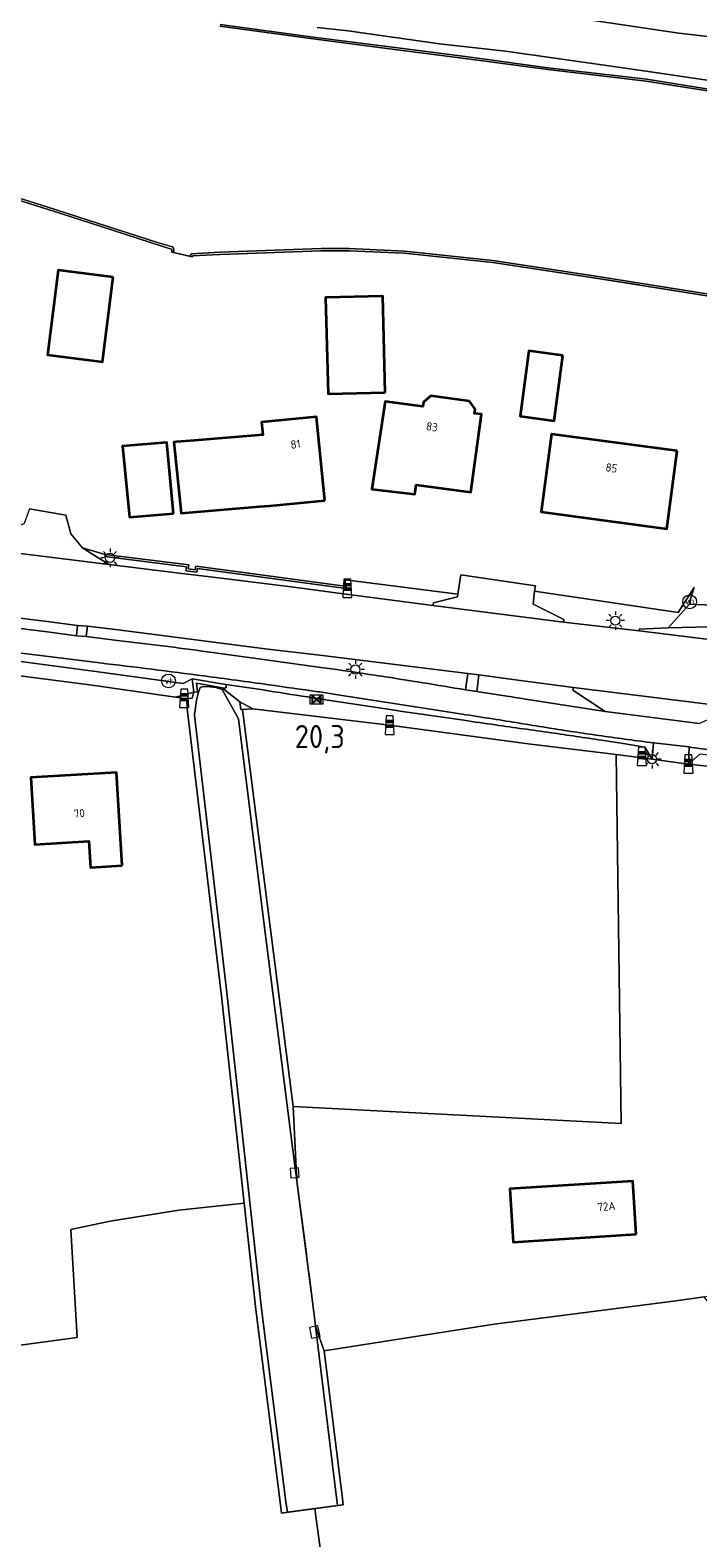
# Model space of a CAD drawing. Header units: metres. Extents: x 125158 to 132124, y 450612 to 454469.
# Tile 43 of 173: x 126027 to 126099, y 451479 to 451642. Entities that reach past the tile are written whole.
import ezdxf
from ezdxf.enums import TextEntityAlignment as Align

# ---------------------------------------------------------------- set-up
doc = ezdxf.new("R2010")
doc.units = ezdxf.units.M
doc.linetypes.add('IE-TERREINAFSCHEIDING', pattern=[10, 8, -2])
doc.layers.get('0').update_dxf_attribs({"color": 8})
for name, color, linetype, lineweight in [('B-XX-IE-MEUBILAIR_WEGMEUBILAIR-S', 8, 'Continuous', 25), ('B-XX-IE-TERREINAFSCHEIDING-G', 8, 'IE-TERREINAFSCHEIDING', 18), ('B-XX-IE-TERREINAFSCHEIDING-GV', 8, 'Continuous', 18), ('B-XX-KL-BRANDSTOF_LOCATIEPAAL-S', 8, 'Continuous', 25), ('B-XX-KL-ET_LS_OV_LICHTMAST-S', 8, 'Continuous', 25), ('B-XX-OG-BEBOUWING-GV', 8, 'Continuous', 35), ('B-XX-OG-BEBOUWING-T18', 8, 'Continuous', 18), ('B-XX-OG-TERREIN_CULTUURSCHEIDING-GV', 8, 'Continuous', 18), ('B-XX-OG-TOPOGRAFIE-GV', 8, 'Continuous', 18), ('B-XX-OG-WATER-GV', 8, 'Continuous', 18), ('B-XX-OG-WATER_SLOOT-GV', 8, 'Continuous', 18), ('B-XX-OG-WEG-GV', 8, 'Continuous', 18), ('B-XX-VW-HECTOMETRERING-S', 8, 'Continuous', 25), ('B-XX-VW-VERKEERSTEKEN_DRAAGCONSTRUCTIE-S', 8, 'Continuous', 25)]:
    doc.layers.add(name, color=color, linetype=linetype, lineweight=lineweight)
doc.layers.add('TOPOT30', color=1, linetype='Continuous')
doc.styles.add('ISO', font='iso', dxfattribs={"height": 5})
doc.styles.add('NLCS-ISO', font='NLCS-ISO.ttf')
doc.styles.add('NLCS-ISO-M-T18', font='NLCS-ISO.ttf', dxfattribs={"height": 1.8})

# ---------------------------------------------------------------- blocks, each defined once
blk = doc.blocks.new('SIE-WATER_VERKLIKKER_TRANSPORTLEIDING-SO')
at = {"color": 0, "linetype": 'ByBlock', "lineweight": 18}
blk.add_circle((0, 0), 1.5, dxfattribs=at)
at = {"color": 0, "linetype": 'ByBlock', "lineweight": 18, "style": 'NLCS-ISO'}
blk.add_text('vt', height=1.5, dxfattribs=at).set_placement((0, 0), align=Align.MIDDLE_CENTER)
blk = doc.blocks.new('SKL-ET_OV_LICHTMAST-SO')
at = {"color": 0, "linetype": 'ByBlock', "lineweight": 18}
for points in [[(-1.25, 0), (-2, 0)], [(-1.41, 1.41), (-0.88, 0.88)], [(0, 2), (0, 1.25)], [(0.88, 0.88), (1.41, 1.41)], [(2, 0), (1.25, 0)], [(-1.41, -1.41), (-0.88, -0.88)], [(0, -1.25), (0, -2)], [(0.88, -0.88), (1.41, -1.41)]]:
    blk.add_lwpolyline(points, dxfattribs=at)
blk.add_circle((0, 0), 1, dxfattribs=at)
blk = doc.blocks.new('SIE-WEG_PAAL_GRENSPAAL-SO')
at = {"linetype": 'ByBlock', "lineweight": 18}
h = blk.add_hatch(color=0, dxfattribs=at)
h.dxf.hatch_style = 1
h.paths.add_polyline_path([(0.90625, -0.5), (0.875, 0), (-0.875, 0), (-0.90625, -0.5)])
h.paths.add_polyline_path([(-0.8125, 1), (-0.84375, 0.5), (0.84375, 0.5), (0.8125, 1)])
at = {"color": 0, "linetype": 'ByBlock', "lineweight": 18}
blk.add_lwpolyline([(-1, -2), (1, -2), (0.75, 2), (-0.75, 2)], close=True, dxfattribs=at)
for points in [[(0.875, 0), (-0.875, 0)], [(0.84375, 0.5), (-0.84375, 0.5)], [(0.8125, 1), (-0.8125, 1)], [(0.90625, -0.5), (-0.90625, -0.5)]]:
    blk.add_lwpolyline(points, dxfattribs=at)
blk = doc.blocks.new('SIE-WEG_PAAL_VERKEERSBORD-SO')
at = {"color": 0, "linetype": 'ByBlock', "lineweight": 18}
blk.add_circle((0, 0), 1.5, dxfattribs=at)
at = {"color": 0, "linetype": 'ByBlock', "lineweight": 18, "style": 'NLCS-ISO'}
blk.add_text('vb', height=1.5, dxfattribs=at).set_placement((0, 0.13), align=Align.MIDDLE_CENTER)
blk = doc.blocks.new('SIE-WEG_PAAL_HECTOMETERPAAL-SO')
at = {"color": 0, "linetype": 'ByBlock', "lineweight": 18}
blk.add_lwpolyline([(-1.44375, -0.94375), (1.44375, -0.94375), (1.44375, 0.94375), (-1.44375, 0.94375)], close=True, dxfattribs=at)
at = {"color": 0, "linetype": 'ByBlock', "lineweight": 18, "style": 'NLCS-ISO'}
blk.add_text('hm', height=1.5, dxfattribs=at).set_placement((0, 0), align=Align.MIDDLE_CENTER)
blk = doc.blocks.new('kilometerpaal')
at = {"color": 0}
for p, q in [((-0.44, 0.44), (0.44, -0.44)), ((-0.44, -0.44), (-0.44, 0.44)), ((0.44, 0.44), (-0.44, -0.44)), ((0.44, -0.44), (0.44, 0.44))]:
    blk.add_line(p, q, dxfattribs=at)
at = {"color": 0, "style": 'ISO'}
blk.add_attdef('KILOMETERPAAL', (0.59, 0.87), '', height=2.5, dxfattribs=at)

msp = doc.modelspace()

# ---------------------------------------------------------------- linework, layer by layer
at = {"layer": 'B-XX-IE-TERREINAFSCHEIDING-G'}
for points in [[(126102.44, 451613.02), (126087.92, 451615.34), (126076.77, 451617.01), (126067.18, 451618.03), (126061.24, 451618.3), (126058.18, 451618.29), (126047.24, 451617.89), (126044.28, 451617.75), (126044.27, 451617.74), (126044.26, 451617.63), (126042.02, 451618.15), (126042.04, 451618.34), (126041.99, 451618.46), (126041.87, 451618.51), (126041.08, 451618.77), (126034.28, 451620.95), (126029.22, 451622.57), (126027.96, 451622.97), (126024.53, 451624.07)], [(126055.58, 451517.58), (126057.36, 451503.67), (126057.58, 451501.87)], [(126053.92, 451481.63), (126060.59, 451482.54)]]:
    msp.add_lwpolyline(points, dxfattribs=at)
at = {"layer": 'B-XX-IE-TERREINAFSCHEIDING-GV'}
for points in [[(126105.74, 451634.9), (126093.41, 451636.87), (126082.74, 451638.1), (126074.06, 451639.28), (126065.63, 451640.37), (126057.35, 451641.43), (126047.27, 451642.8)], [(126047.24, 451642.6), (126057.32, 451641.23), (126065.6, 451640.17), (126074.03, 451639.08), (126082.72, 451637.9), (126093.39, 451636.67), (126105.7, 451634.7)], [(126024.53, 451624.07), (126027.96, 451622.97), (126029.22, 451622.57), (126034.28, 451620.95), (126041.08, 451618.77), (126041.87, 451618.51), (126041.99, 451618.46), (126042.04, 451618.34), (126042.02, 451618.15), (126042.22, 451618.1), (126042.24, 451618.37), (126042.22, 451618.57), (126042.12, 451618.7), (126040.61, 451619.15), (126028.51, 451623.03), (126009.01, 451629.18)], [(126102.44, 451613.24), (126087.93, 451615.55), (126076.78, 451617.22), (126067.2, 451618.26), (126061.24, 451618.53), (126058.19, 451618.52), (126047.24, 451618.13), (126044.16, 451617.95), (126044.07, 451617.81), (126044.07, 451617.68), (126044.26, 451617.63), (126044.27, 451617.74), (126044.28, 451617.75), (126047.24, 451617.89), (126058.18, 451618.29), (126061.24, 451618.3), (126067.18, 451618.03), (126076.77, 451617.01), (126087.92, 451615.34), (126102.44, 451613.02)]]:
    msp.add_lwpolyline(points, dxfattribs=at)
msp.add_lwpolyline([(126047.51, 451570.94), (126047.92, 451570.98), (126047.87, 451571.32), (126044.22, 451571.96), (126044.42, 451570.5), (126044.83, 451570.55), (126044.69, 451571.47), (126047.5, 451570.98)], close=True, dxfattribs=at)
at = {"layer": 'B-XX-OG-BEBOUWING-GV'}
for points in [[(126035.7, 451615.43), (126029.73, 451616.19), (126028.57, 451607.01), (126034.55, 451606.25)], [(126065.13, 451602.96), (126064.86, 451613.38), (126058.68, 451613.22), (126058.95, 451602.8)], [(126084.37, 451606.95), (126080.69, 451607.44), (126079.75, 451600.37), (126083.42, 451599.87)], [(126074.25, 451602.02), (126070.08, 451602.58), (126069.26, 451601.91), (126069.2, 451601.44), (126065.11, 451601.99), (126063.69, 451592.47), (126068.35, 451591.95), (126068.48, 451592.94), (126074.41, 451592.14), (126075.54, 451600.59), (126074.8, 451600.69), (126074.87, 451601.16)], [(126058.59, 451591.25), (126057.71, 451600.32), (126051.74, 451599.74), (126051.88, 451598.35), (126044.49, 451597.76), (126042.55, 451597.61), (126042.25, 451597.58), (126043.03, 451589.9), (126051.54, 451590.59), (126052.61, 451590.68)], [(126042.21, 451589.83), (126041.48, 451597.52), (126036.68, 451597.14), (126037.47, 451589.45)], [(126096.73, 451596.62), (126083.13, 451598.45), (126082, 451590.02), (126095.6, 451588.2)], [(126036.65, 451551.74), (126036.05, 451561.82), (126026.76, 451561.27), (126027.2, 451554.02), (126033.06, 451554.37), (126033.23, 451551.54)], [(126092.29, 451511.81), (126091.92, 451517.58), (126078.62, 451516.74), (126078.99, 451510.97)]]:
    msp.add_lwpolyline(points, close=True, dxfattribs=at)
at = {"layer": 'B-XX-OG-TERREIN_CULTUURSCHEIDING-GV'}
for points in [[(126063.12, 451646.89), (126096.92, 451641.86), (126123.12, 451638.83), (126135.52, 451637.07), (126146.21, 451636.62), (126156.87, 451636.9), (126160.79, 451637.77), (126165.03, 451639.61), (126165.01, 451630.3), (126167.51, 451630.27), (126175.2, 451630.53), (126181.13, 451630.85), (126185.04, 451631.08), (126185.1, 451631.86), (126189.07, 451663.13)], [(126057.76, 451642.46), (126061.13, 451642.11), (126071.01, 451640.7), (126078.15, 451639.89), (126089.33, 451638.3), (126094.34, 451637.58), (126103.61, 451636.21), (126109.54, 451635.47), (126116.58, 451634.23), (126126.03, 451632.96), (126133.24, 451631.99), (126142.13, 451631.11), (126151.18, 451630.57), (126159.68, 451630.37), (126165.01, 451630.3), (126165.03, 451639.61), (126160.79, 451637.77), (126156.87, 451636.9), (126146.21, 451636.62), (126135.52, 451637.07), (126123.12, 451638.83), (126096.92, 451641.86), (126063.12, 451646.89)], [(126102.44, 451613.02), (126087.92, 451615.34), (126076.77, 451617.01), (126067.18, 451618.03), (126061.24, 451618.3), (126058.18, 451618.29), (126047.24, 451617.89), (126044.28, 451617.75), (126044.27, 451617.74), (126044.26, 451617.63), (126044.07, 451617.68), (126042.22, 451618.1), (126042.02, 451618.15), (126042.04, 451618.34), (126041.99, 451618.46), (126041.87, 451618.51), (126041.08, 451618.77), (126034.28, 451620.95), (126029.22, 451622.57), (126027.96, 451622.97), (126024.53, 451624.07)], [(126026.65, 451590.36), (126030.57, 451589.67), (126031.12, 451587.66), (126032.38, 451586.12), (126034.83, 451585.42), (126043.86, 451584.28), (126043.81, 451583.84), (126044.57, 451583.76), (126044.64, 451584.16), (126048.16, 451583.68), (126060.76, 451581.98), (126060.83, 451582.67), (126072.99, 451581.1), (126073.3, 451583.19), (126081.4, 451582.01), (126081.29, 451581.43), (126096.84, 451579.13), (126098.58, 451581.82), (126098.08, 451580.29), (126098.07, 451580.04), (126102.28, 451579.85)], [(125992.15, 451495.28), (126031.8, 451500.65), (126031.11, 451512.34), (126035.37, 451513.22), (126042.78, 451514.41), (126049.88, 451515.2), (126047.42, 451537.6), (126043.71, 451568.71), (126043.67, 451569.83), (126043.38, 451569.83), (126042.45, 451569.97), (126033.4, 451571.25), (126021.95, 451572.73)], [(126058.33, 451476.04), (126057.62, 451481.25), (126057.5, 451482.12), (126054.57, 451481.72), (126053.92, 451481.63), (126053.77, 451482.82), (126051.14, 451503.68), (126049.88, 451515.2), (126042.78, 451514.41), (126035.37, 451513.22), (126031.11, 451512.34), (126031.8, 451500.65), (125992.15, 451495.28)], [(126121.4, 451427.98), (126116.64, 451481.16), (126116.4, 451484.66), (126115.84, 451486.56), (126114.89, 451487.83), (126109.73, 451491.96), (126099.66, 451505.05), (126096.32, 451504.58), (126076.93, 451502.09), (126058.53, 451499.2), (126060.51, 451483.17), (126060.59, 451482.54), (126059.97, 451482.46), (126057.5, 451482.12), (126057.62, 451481.25), (126058.33, 451476.04)]]:
    msp.add_lwpolyline(points, dxfattribs=at)
for points in [[(126028.57, 451607.01), (126029.73, 451616.19), (126035.7, 451615.43), (126034.55, 451606.25)], [(126058.95, 451602.8), (126058.68, 451613.22), (126064.86, 451613.38), (126065.13, 451602.96)], [(126079.75, 451600.37), (126080.69, 451607.44), (126084.37, 451606.95), (126083.42, 451599.87)], [(126063.69, 451592.47), (126065.11, 451601.99), (126069.2, 451601.44), (126069.26, 451601.91), (126070.08, 451602.58), (126074.25, 451602.02), (126074.87, 451601.16), (126074.8, 451600.69), (126075.54, 451600.59), (126074.41, 451592.14), (126068.48, 451592.94), (126068.35, 451591.95)], [(126042.25, 451597.58), (126042.55, 451597.61), (126044.49, 451597.76), (126051.88, 451598.35), (126051.74, 451599.74), (126057.71, 451600.32), (126058.59, 451591.25), (126052.61, 451590.68), (126051.54, 451590.59), (126043.03, 451589.9)], [(126037.47, 451589.45), (126036.68, 451597.14), (126041.48, 451597.52), (126042.21, 451589.83)], [(126082, 451590.02), (126083.13, 451598.45), (126096.73, 451596.62), (126095.6, 451588.2)], [(126065.61, 451566.93), (126050.8, 451568.69), (126049.67, 451568.62), (126052.64, 451545.38), (126055.16, 451525.65), (126090.67, 451523.8), (126090.11, 451563.74), (126080.61, 451564.92)], [(126100.64, 451562.41), (126097.95, 451562.72), (126096.63, 451562.89), (126094.01, 451563.25), (126090.11, 451563.74), (126090.67, 451523.8), (126055.16, 451525.65), (126055.51, 451518.98), (126055.56, 451517.98), (126055.58, 451517.58), (126057.36, 451503.67), (126057.58, 451501.87), (126057.59, 451501.86), (126057.99, 451500.72), (126058.53, 451499.2), (126076.93, 451502.09), (126096.32, 451504.58), (126099.66, 451505.05), (126100.92, 451505.37), (126104.17, 451505.69)], [(126026.76, 451561.27), (126036.05, 451561.82), (126036.65, 451551.74), (126033.23, 451551.54), (126033.06, 451554.37), (126027.2, 451554.02)], [(126078.62, 451516.74), (126091.92, 451517.58), (126092.29, 451511.81), (126078.99, 451510.97)]]:
    msp.add_lwpolyline(points, close=True, dxfattribs=at)
at = {"layer": 'B-XX-OG-TOPOGRAFIE-GV'}
for points in [[(126055.53, 451517.97), (126055.56, 451517.98), (126055.83, 451518), (126055.75, 451519), (126055.51, 451518.98), (126055.4, 451518.97), (126054.83, 451518.92), (126054.91, 451517.93)], [(126057.73, 451500.67), (126057.99, 451500.72), (126058.1, 451500.74), (126057.85, 451501.91), (126057.59, 451501.86), (126057.58, 451501.85), (126056.92, 451501.72), (126057.17, 451500.55)]]:
    msp.add_lwpolyline(points, close=True, dxfattribs=at)
at = {"layer": 'B-XX-OG-WATER-GV'}
for points in [[(126105.7, 451634.7), (126093.39, 451636.67), (126082.72, 451637.9), (126074.03, 451639.08), (126065.6, 451640.17), (126057.32, 451641.23), (126047.24, 451642.6)], [(126009.01, 451629.18), (126028.51, 451623.03), (126040.61, 451619.15), (126042.12, 451618.7), (126042.22, 451618.57), (126042.24, 451618.37), (126042.22, 451618.1), (126044.07, 451617.68), (126044.07, 451617.81), (126044.16, 451617.95), (126047.24, 451618.13), (126058.19, 451618.52), (126061.24, 451618.53), (126067.2, 451618.26), (126076.78, 451617.22), (126087.93, 451615.55), (126102.44, 451613.24)]]:
    msp.add_lwpolyline(points, dxfattribs=at)
msp.add_lwpolyline([(126057.5, 451482.12), (126059.97, 451482.46), (126059.91, 451483.04), (126057.73, 451500.67), (126057.58, 451501.85), (126057.58, 451501.87), (126057.36, 451503.67), (126055.58, 451517.58), (126055.53, 451517.97), (126055.4, 451518.97), (126052.03, 451545.3), (126049.24, 451567.6), (126047.48, 451570.78), (126046.79, 451571.01), (126045.89, 451571.11), (126045.32, 451571.09), (126045.11, 451571), (126044.89, 451570.41), (126044.69, 451569.64), (126044.52, 451568.29), (126044.5, 451568.2), (126044.48, 451568), (126048.04, 451537.67), (126051.75, 451503.75), (126054.39, 451482.86), (126054.57, 451481.72)], close=True, dxfattribs=at)
at = {"layer": 'B-XX-OG-WATER_SLOOT-GV'}
for points in [[(126047.27, 451642.8), (126057.35, 451641.43), (126065.63, 451640.37), (126074.06, 451639.28), (126082.74, 451638.1), (126093.41, 451636.87), (126105.74, 451634.9)], [(126103.61, 451636.21), (126094.34, 451637.58), (126089.33, 451638.3), (126078.15, 451639.89), (126071.01, 451640.7), (126061.13, 451642.11), (126057.76, 451642.46)]]:
    msp.add_lwpolyline(points, dxfattribs=at)
for points in [[(126044.69, 451571.47), (126044.83, 451570.55), (126044.42, 451570.5), (126044.22, 451569.84), (126043.67, 451569.83), (126043.71, 451568.71), (126047.42, 451537.6), (126049.88, 451515.2), (126051.14, 451503.68), (126053.77, 451482.82), (126053.92, 451481.63), (126054.57, 451481.72), (126054.39, 451482.86), (126051.75, 451503.75), (126048.04, 451537.67), (126044.48, 451568), (126044.5, 451568.2), (126044.52, 451568.29), (126044.69, 451569.64), (126044.89, 451570.41), (126045.11, 451571), (126045.32, 451571.09), (126045.89, 451571.11), (126046.79, 451571.01), (126047.48, 451570.78), (126049.24, 451567.6), (126052.03, 451545.3), (126055.4, 451518.97), (126055.53, 451517.97), (126055.58, 451517.58), (126055.56, 451517.98), (126055.51, 451518.98), (126055.16, 451525.65), (126052.64, 451545.38), (126049.67, 451568.62), (126049.49, 451568.61), (126049.39, 451569.46), (126047.51, 451570.94), (126047.5, 451570.98)], [(126060.59, 451482.54), (126060.51, 451483.17), (126058.53, 451499.2), (126057.99, 451500.72), (126057.59, 451501.86), (126057.58, 451501.87), (126057.58, 451501.85), (126057.73, 451500.67), (126059.91, 451483.04), (126059.97, 451482.46)]]:
    msp.add_lwpolyline(points, close=True, dxfattribs=at)
at = {"layer": 'B-XX-OG-WEG-GV'}
for points in [[(126059.24, 451581.34), (126054.96, 451581.91), (126046.18, 451582.98), (126042.84, 451583.38), (126035.25, 451584.33), (126022.07, 451585.95), (125968.71, 451592.54)], [(126036.14, 451576.1), (126032.75, 451576.54), (126031.71, 451576.61), (126028.83, 451577.01), (126021.52, 451577.91), (126008.83, 451579.46), (125994.97, 451580.99), (125980.62, 451582.57)], [(126006.6, 451580.87), (126022.65, 451578.87), (126028.55, 451578.15), (126031.81, 451577.73), (126032.91, 451577.64), (126036.22, 451577.24), (126052.44, 451575.17), (126058.34, 451574.46)], [(126157.58, 451569.05), (126151.77, 451569.77), (126147.44, 451570.31), (126126.72, 451572.9), (126110.73, 451574.9), (126092.61, 451577.14), (126084.43, 451578.1), (126070.3, 451579.88), (126059.24, 451581.34)], [(125980.37, 451579.93), (125986, 451579.34), (125991.61, 451578.7), (126004.12, 451577.22), (126013.78, 451576.13), (126017.25, 451575.78), (126034.26, 451573.67)], [(126073.82, 451570.76), (126074.08, 451572.54), (126058.34, 451574.46), (126052.44, 451575.17), (126036.22, 451577.24), (126032.91, 451577.64), (126032.75, 451576.54), (126036.14, 451576.1)], [(126095.76, 451577.47), (126092.62, 451577.34), (126092.61, 451577.14), (126110.73, 451574.9), (126126.72, 451572.9), (126147.44, 451570.31), (126137.9, 451572.87), (126134.59, 451573.31), (126134.31, 451573.38), (126131.04, 451574.26), (126127.89, 451575.15)], [(126106.02, 451577.78), (126103.18, 451577.66), (126095.76, 451577.47)], [(126034.26, 451573.67), (126017.25, 451575.78), (126017.21, 451573.24), (126018.87, 451574.73), (126034.08, 451572.72), (126043.27, 451571.46), (126044.22, 451571.96), (126047.87, 451571.32), (126051.91, 451570.74)], [(126045.91, 451574.88), (126052.22, 451574.01), (126058.17, 451573.18), (126059.9, 451572.95)], [(126058.17, 451573.18), (126052.22, 451574.01), (126045.91, 451574.88)], [(126058.34, 451574.46), (126074.08, 451572.54), (126075.28, 451572.37), (126079.47, 451571.82), (126085.49, 451571), (126102.98, 451568.84), (126108.39, 451568.14), (126115.62, 451567.31), (126131.13, 451565.34), (126132.5, 451565.18), (126147.05, 451563.35), (126153.79, 451562.46), (126156.72, 451562.1)], [(126059.9, 451572.95), (126058.17, 451573.18)], [(126051.91, 451570.74), (126047.87, 451571.32), (126047.92, 451570.98), (126047.51, 451570.94), (126049.39, 451569.46), (126050.8, 451568.69), (126065.61, 451566.93), (126080.61, 451564.92), (126090.11, 451563.74), (126094.01, 451563.25), (126093.22, 451564.55), (126090.89, 451564.93), (126088.55, 451565.3)], [(126088.94, 451568.41), (126085.43, 451570.73), (126085.49, 451571), (126079.47, 451571.82), (126075.28, 451572.37), (126075.03, 451570.57), (126078.3, 451570.07)], [(126059.17, 451569.61), (126066.38, 451568.52), (126066.44, 451568.51), (126066.49, 451568.5), (126073.63, 451567.46)], [(126073.63, 451567.46), (126066.49, 451568.5), (126066.44, 451568.51), (126066.38, 451568.52), (126059.17, 451569.61)], [(126073.45, 451568.13), (126069.78, 451568.7), (126066.55, 451569.19), (126064.2, 451569.56), (126059.55, 451570.3)], [(126059.55, 451570.3), (126064.2, 451569.56), (126066.55, 451569.19), (126069.78, 451568.7), (126073.45, 451568.13)], [(126078.3, 451570.07), (126075.03, 451570.57), (126073.82, 451570.76)], [(126080.56, 451569.71), (126088.94, 451568.41)], [(126099.1, 451567.13), (126088.94, 451568.41), (126080.56, 451569.71)], [(126083.16, 451566.57), (126082.56, 451566.68)], [(126082.56, 451566.68), (126083.16, 451566.57)], [(126088.55, 451565.3), (126090.89, 451564.93), (126093.22, 451564.55), (126094.01, 451563.25), (126094.15, 451565.02)], [(126094.15, 451565.02), (126098.02, 451564.57), (126098.3, 451564.53), (126112.08, 451562.75), (126131.78, 451560.24), (126143.99, 451558.8)], [(126143.99, 451558.8), (126131.78, 451560.24), (126112.08, 451562.75), (126098.3, 451564.53), (126098.02, 451564.57), (126097.95, 451562.72), (126099.23, 451563.83), (126120.07, 451561.14), (126141.93, 451558.09)], [(126099.23, 451563.83), (126097.95, 451562.72), (126100.64, 451562.41), (126104.28, 451562), (126116.95, 451560.57), (126131.86, 451558.47), (126132.27, 451558.43), (126135.08, 451558.11), (126137.12, 451557.88), (126137.54, 451557.81), (126142.05, 451557.03), (126150.94, 451555.19), (126163.1, 451552.62), (126161.67, 451554.12)]]:
    msp.add_lwpolyline(points, dxfattribs=at)
for points in [[(126035.25, 451584.33), (126033.37, 451585.49), (126032.38, 451586.12), (126031.12, 451587.66), (126030.57, 451589.67), (126026.65, 451590.36), (126026.05, 451588.75), (126022.13, 451586.86), (126022.07, 451585.95)], [(126060.83, 451582.67), (126060.76, 451581.98), (126060.92, 451581.96), (126060.89, 451581.74), (126044.82, 451583.91), (126044.75, 451583.51), (126043.57, 451583.65), (126043.62, 451584.09), (126034.8, 451585.2), (126034.83, 451585.42), (126032.38, 451586.12), (126033.37, 451585.49), (126035.25, 451584.33), (126042.84, 451583.38), (126046.18, 451582.98), (126054.96, 451581.91), (126059.24, 451581.34), (126070.3, 451579.88), (126070.36, 451580.18), (126072.97, 451580.84), (126072.99, 451581.1)], [(126034.83, 451585.42), (126034.8, 451585.2), (126043.62, 451584.09), (126043.57, 451583.65), (126044.75, 451583.51), (126044.82, 451583.91), (126060.89, 451581.74), (126060.92, 451581.96), (126060.76, 451581.98), (126048.16, 451583.68), (126044.64, 451584.16), (126044.57, 451583.76), (126043.81, 451583.84), (126043.86, 451584.28)], [(126084.43, 451578.1), (126084.47, 451578.36), (126081.15, 451580.04), (126081.29, 451581.43), (126081.4, 451582.01), (126073.3, 451583.19), (126072.99, 451581.1), (126072.97, 451580.84), (126070.36, 451580.18), (126070.3, 451579.88)], [(126092.61, 451577.14), (126092.62, 451577.34), (126095.76, 451577.47), (126098.07, 451580.04), (126098.08, 451580.29), (126098.58, 451581.82), (126096.84, 451579.13), (126081.29, 451581.43), (126081.15, 451580.04), (126084.47, 451578.36), (126084.43, 451578.1)], [(126098.07, 451580.04), (126095.76, 451577.47), (126103.18, 451577.66), (126102.28, 451579.85)], [(126022.65, 451578.87), (126021.52, 451577.91), (126028.83, 451577.01), (126031.71, 451576.61), (126031.81, 451577.73), (126028.55, 451578.15)], [(126032.75, 451576.54), (126032.91, 451577.64), (126031.81, 451577.73), (126031.71, 451576.61)], [(126042.45, 451569.97), (126044.42, 451570.5), (126044.22, 451571.96), (126043.27, 451571.46), (126034.08, 451572.72), (126018.87, 451574.73), (126017.21, 451573.24), (126021.95, 451572.73), (126033.4, 451571.25)], [(126074.08, 451572.54), (126073.82, 451570.76), (126075.03, 451570.57), (126075.28, 451572.37)], [(126099.1, 451567.13), (126102.98, 451568.84), (126085.49, 451571), (126085.43, 451570.73), (126088.94, 451568.41)], [(126044.42, 451570.5), (126042.45, 451569.97), (126043.38, 451569.83), (126043.67, 451569.83), (126044.22, 451569.84)], [(126049.39, 451569.46), (126049.49, 451568.61), (126049.67, 451568.62), (126050.8, 451568.69)], [(126097.95, 451562.72), (126098.02, 451564.57), (126094.15, 451565.02), (126094.01, 451563.25), (126096.63, 451562.89)]]:
    msp.add_lwpolyline(points, close=True, dxfattribs=at)
at = {"layer": 'B-XX-OG-WEG-GV', "extrusion": (0, 0, -1)}
for centre, radius, start, end in [((-125990.72, 451174.48), 404.18, 96.4527, 97.8479), ((-125936.67, 450749.63), 829.8, 96.75379, 97.14527), ((-125938.19, 450758.69), 820.62, 97.1189, 97.51472), ((-126026.05, 451327.7), 247.57, 97.8604, 98.9527), ((-125932.5, 450715.32), 864.36, 97.51229, 97.98238), ((-125935.51, 450735.77), 843.69, 97.97318, 98.33561), ((-125912.31, 450603.42), 980.73, 98.93126, 99.47872), ((-126338.39, 453373.32), 1825.2, 278.877, 279.03049), ((-126124.83, 452004.57), 439.89, 278.5846, 278.9042), ((-125289.75, 446359.05), 5267.8, 98.38392, 98.40299), ((-126054.5, 451412.51), 159.35, 98.5899, 99.4126), ((-125973.29, 450917.25), 658.54, 98.74864, 99.04013), ((-126201.28, 452438.1), 879.95, 278.1159, 278.3411), ((-125761.36, 449590.46), 2002.15, 99.06376, 99.23171), ((-126478.63, 454377.48), 2839.06, 278.00878, 278.13141), ((-126006.36, 451028.57), 542.99, 98.1217, 98.4137), ((-126137.33, 451911.85), 349.5, 278.4655, 278.9158), ((-126141.95, 451941.38), 379.39, 278.0851, 278.4997), ((-126008.84, 451047.77), 523.63, 98.4531, 98.7559), ((-126138.73, 451918.66), 356.44, 277.6359, 278.0861), ((-126140.29, 451928.85), 366.75, 277.2285, 277.6661)]:
    msp.add_arc(centre, radius, start, end, dxfattribs=at)
at = {"layer": 'B-XX-OG-WEG-GV'}
for centre, radius, start, end in [((125990.72, 451174.48), 404.18, 82.1521, 83.5473), ((125936.67, 450749.63), 829.8, 82.85473, 83.24621), ((125938.19, 450758.69), 820.62, 82.48528, 82.8811), ((126026.05, 451327.7), 247.57, 81.0473, 82.1396), ((125932.5, 450715.32), 864.36, 82.01762, 82.48771), ((125935.51, 450735.77), 843.69, 81.66439, 82.02682), ((125912.31, 450603.42), 980.73, 80.52128, 81.06874), ((126338.39, 453373.32), 1825.2, 260.96951, 261.123), ((126124.83, 452004.57), 439.89, 261.0958, 261.4154), ((125289.75, 446359.05), 5267.8, 81.59701, 81.61608), ((126054.5, 451412.51), 159.35, 80.5874, 81.4101), ((125973.29, 450917.25), 658.54, 80.95987, 81.25136), ((126201.28, 452438.1), 879.95, 261.6589, 261.8841), ((125761.36, 449590.46), 2002.15, 80.76829, 80.93624), ((126478.63, 454377.48), 2839.06, 261.86859, 261.99122), ((126006.36, 451028.57), 542.99, 81.5863, 81.8783), ((126137.33, 451911.85), 349.5, 261.0842, 261.5345), ((126141.95, 451941.38), 379.39, 261.5003, 261.9149), ((126008.84, 451047.77), 523.63, 81.2441, 81.5469), ((126138.73, 451918.66), 356.44, 261.9139, 262.3641), ((126140.29, 451928.85), 366.75, 262.3339, 262.7715)]:
    msp.add_arc(centre, radius, start, end, dxfattribs=at)

# ---------------------------------------------------------------- block references
at = {"layer": 'B-XX-IE-MEUBILAIR_WEGMEUBILAIR-S', "xscale": 0.5, "yscale": 0.5, "zscale": 0.5}
for p in [(126061.03, 451581.75), (126043.38, 451569.83), (126065.61, 451566.93), (126092.9, 451563.55), (126097.95, 451562.72)]:
    msp.add_blockref('SIE-WEG_PAAL_GRENSPAAL-SO', p, dxfattribs=at)
at = {"layer": 'B-XX-KL-BRANDSTOF_LOCATIEPAAL-S', "xscale": 0.5, "yscale": 0.5, "zscale": 0.5}
msp.add_blockref('SIE-WATER_VERKLIKKER_TRANSPORTLEIDING-SO', (126041.68, 451571.72), dxfattribs=at)
at = {"layer": 'B-XX-KL-ET_LS_OV_LICHTMAST-S', "xscale": 0.5, "yscale": 0.5, "zscale": 0.5}
for p in [(126035.35, 451585.04), (126090.04, 451578.25), (126061.9, 451572.95), (126094.01, 451563.25)]:
    msp.add_blockref('SKL-ET_OV_LICHTMAST-SO', p, dxfattribs=at)
at = {"layer": 'B-XX-VW-HECTOMETRERING-S', "xscale": 0.5, "yscale": 0.5, "zscale": 0.5}
msp.add_blockref('SIE-WEG_PAAL_HECTOMETERPAAL-SO', (126057.71, 451569.72), dxfattribs=at)
at = {"layer": 'B-XX-VW-VERKEERSTEKEN_DRAAGCONSTRUCTIE-S', "xscale": 0.5, "yscale": 0.5, "zscale": 0.5}
msp.add_blockref('SIE-WEG_PAAL_VERKEERSBORD-SO', (126098.08, 451580.29), dxfattribs=at)
at = {"layer": 'TOPOT30'}
ref = msp.add_blockref('kilometerpaal', (126057.71, 451569.72), dxfattribs=at)
ref.add_attrib('KILOMETERPAAL', '20,3', (126055.34, 451564.45), dxfattribs={"color": 0, "height": 2.5, "style": 'ISO'})

# ---------------------------------------------------------------- texts
at = {"layer": 'B-XX-OG-BEBOUWING-T18', "style": 'NLCS-ISO-M-T18'}
for s, rotation, p in [('83', 351.7, (126070.19, 451599.23)), ('81', 7, (126055.42, 451597.35)), ('85', 351.7, (126089.62, 451594.78)), ('70', 7.1, (126032.02, 451557.38)), ('72A', 4.3, (126089.07, 451514.82))]:
    msp.add_text(s, height=0.9, rotation=rotation, dxfattribs=at).set_placement(p, align=Align.MIDDLE_CENTER)

doc.saveas('drawing.dxf')
